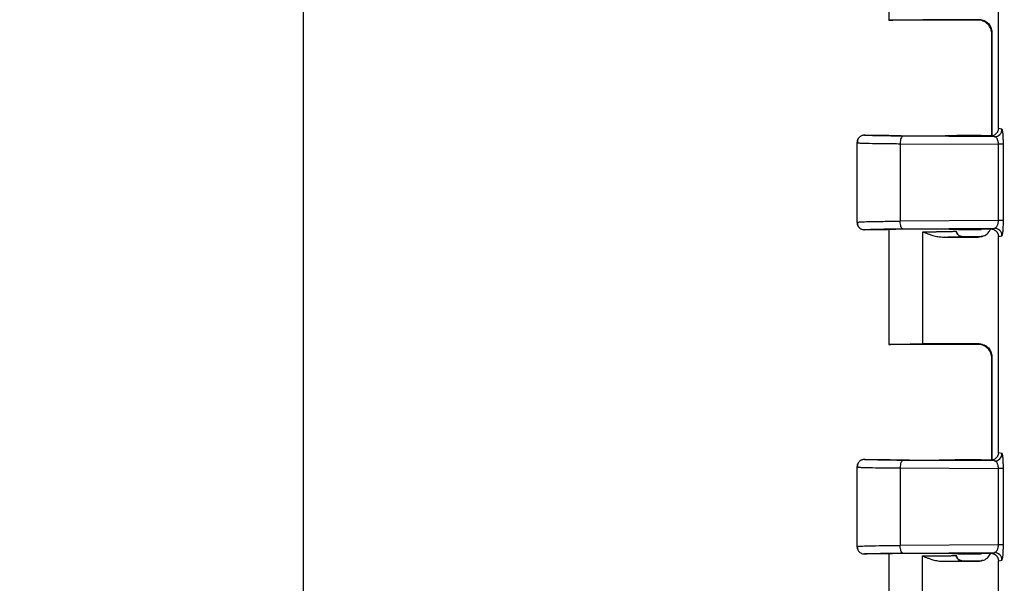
# Model space of a CAD drawing. Header units: inches. Extents: x 1.6 to 69.9, y 1.6 to 53.6.
# Tile 5 of 25: x 10.4 to 15, y 14.8 to 17.4. Entities that reach past the tile are written whole.
import ezdxf

# ---------------------------------------------------------------- set-up
doc = ezdxf.new("R2010")
doc.units = ezdxf.units.IN
doc.header["$LTSCALE"] = 6.5
doc.header["$MEASUREMENT"] = 0
doc.layers.add('DIMENSIONS', color=140, linetype='Continuous', lineweight=25)
doc.styles.add('SLDTEXTSTYLE0', font='TXT', dxfattribs={"width": 0.7})
doc.dimstyles.new('SLDDIMSTYLE0', dxfattribs={"dimtxt": 0.552246, "dimasz": 0.845, "dimexe": 0, "dimexo": 0.0625, "dimgap": 0.138062, "dimtad": 0, "dimtih": 1, "dimtoh": 1, "dimrnd": 1e-09, "dimzin": 12, "dimdsep": 46, "dimtxsty": 'SLDTEXTSTYLE0', "dimsah": 1, "dimcen": 0.09, "dimadec": 0, "dimazin": 3, "dimtfac": 1, "dimtofl": 0, "dimtmove": 0, "dimatfit": 3, "dimfxl": 0, "dimfrac": 2, "dimtolj": 1, "dimtzin": 12, "dimarcsym": 0})

# ---------------------------------------------------------------- blocks, each defined once
blk = doc.blocks.new('_D_6')
at = {"layer": 'DIMENSIONS'}
for p, q in [((16.0345, 30.1317), (7.8709, 30.1317)), ((8.6834, 30.1317), (8.6834, 21.6504)), ((7.6332, 20.6491), (7.4478, 20.6491)), ((7.4478, 20.6491), (7.4478, 19.7714)), ((9.7337, 20.6491), (9.9191, 20.6491)), ((9.9191, 20.6491), (9.9191, 19.7714)), ((7.4478, 19.7714), (7.6332, 19.7714)), ((9.9191, 19.7714), (9.7337, 19.7714)), ((8.6834, 10.1067), (8.6834, 19.6477)), ((16.034, 10.1067), (7.8709, 10.1067))]:
    blk.add_line(p, q, dxfattribs=at)
for points in [[(8.6834, 30.1317), (8.5534, 29.2867), (8.8134, 29.2867)], [(8.6834, 10.1067), (8.8134, 10.9517), (8.5534, 10.9517)]]:
    blk.add_solid(points, dxfattribs=at)
at = {"layer": 'DIMENSIONS', "char_height": 0.54167, "attachment_point": 1, "style": 'SLDTEXTSTYLE0'}
for s, insert in [('20.02', (7.6332, 21.4709)), ('508.6', (7.6332, 20.4696))]:
    blk.add_mtext(s, dxfattribs=dict(at, insert=insert))
blk = doc.blocks.new('_D_11')
at = {"layer": 'DIMENSIONS'}
for p, q in [((14.8871, 29.8217), (10.942, 29.8218)), ((11.7545, 29.8218), (11.7543, 21.6504)), ((10.7041, 20.6491), (10.5186, 20.6491)), ((10.5186, 20.6491), (10.5186, 19.7714)), ((12.8045, 20.6491), (12.99, 20.6491)), ((12.99, 20.6491), (12.99, 19.7714)), ((10.5186, 19.7714), (10.7041, 19.7714)), ((12.99, 19.7714), (12.8045, 19.7714)), ((11.7541, 10.4168), (11.7543, 19.6477)), ((14.8867, 10.4167), (10.9416, 10.4168))]:
    blk.add_line(p, q, dxfattribs=at)
for points in [[(11.7545, 29.8218), (11.6245, 28.9768), (11.8845, 28.9768)], [(11.7541, 10.4168), (11.8841, 11.2618), (11.6241, 11.2618)]]:
    blk.add_solid(points, dxfattribs=at)
at = {"layer": 'DIMENSIONS', "char_height": 0.54167, "attachment_point": 1, "style": 'SLDTEXTSTYLE0'}
for s, insert in [('19.41', (10.7041, 21.471)), ('492.9', (10.7041, 20.4696))]:
    blk.add_mtext(s, dxfattribs=dict(at, insert=insert))
blk = doc.blocks.new('_D_12')
at = {"layer": 'DIMENSIONS'}
for p, q in [((16.0829, 30.5567), (4.8003, 30.557)), ((5.6128, 30.5569), (5.6126, 21.6504)), ((4.5623, 20.6491), (4.3769, 20.6491)), ((4.3769, 20.6491), (4.3769, 19.7714)), ((6.6628, 20.6491), (6.8482, 20.6491)), ((6.8482, 20.6491), (6.8482, 19.7714)), ((4.3769, 19.7714), (4.5623, 19.7714)), ((6.8482, 19.7714), (6.6628, 19.7714)), ((5.6123, 9.6819), (5.6125, 19.6477)), ((16.0824, 9.6817), (4.7998, 9.682))]:
    blk.add_line(p, q, dxfattribs=at)
for points in [[(5.6128, 30.5569), (5.4828, 29.7119), (5.7428, 29.7119)], [(5.6123, 9.6819), (5.7423, 10.5269), (5.4823, 10.5269)]]:
    blk.add_solid(points, dxfattribs=at)
at = {"layer": 'DIMENSIONS', "char_height": 0.54167, "attachment_point": 1, "style": 'SLDTEXTSTYLE0'}
for s, insert in [('20.87', (4.5623, 21.4709)), ('530.2', (4.5623, 20.4696))]:
    blk.add_mtext(s, dxfattribs=dict(at, insert=insert))

msp = doc.modelspace()

# ---------------------------------------------------------------- linework, layer by layer
for p, q in [((14.4616, 17.9011), (14.4616, 17.3689)), ((14.968, 16.8689), (14.9681, 17.8691)), ((14.8897, 17.3692), (14.4616, 17.3692)), ((14.8743, 17.3719), (14.6178, 17.3719)), ((14.8743, 17.3719), (14.8727, 17.3704)), ((14.9032, 17.3661), (14.8897, 17.3692)), ((14.9393, 17.3069), (14.9377, 17.3054)), ((14.9377, 16.8333), (14.9377, 17.3054)), ((14.9392, 16.8347), (14.9393, 17.3069)), ((14.9846, 16.8656), (14.968, 16.8689)), ((14.314, 16.8031), (14.314, 16.4349)), ((14.314, 16.8028), (14.3188, 16.8021)), ((14.349, 16.8378), (14.454, 16.8378)), ((14.9497, 16.8306), (14.5259, 16.8333)), ((14.7815, 16.8377), (14.8867, 16.8377)), ((14.8867, 16.8377), (14.8935, 16.8343)), ((14.9497, 16.8306), (14.9347, 16.834)), ((14.5139, 16.7983), (14.9683, 16.7954)), ((14.5139, 16.7983), (14.5139, 16.4397)), ((14.9683, 16.4425), (14.9683, 16.7954)), ((14.9912, 16.78), (14.9912, 16.7954)), ((14.9912, 16.4579), (14.9912, 16.78)), ((14.9683, 16.4425), (14.5139, 16.4397)), ((14.9912, 16.4425), (14.9683, 16.4425)), ((14.9912, 16.4425), (14.9912, 16.4579)), ((14.314, 16.4353), (14.3213, 16.4359)), ((14.454, 16.4003), (14.349, 16.4003)), ((14.4615, 16.4009), (14.454, 16.4003)), ((14.4615, 16.4011), (14.4615, 15.8689)), ((14.5259, 16.4047), (14.9497, 16.4074)), ((14.7786, 16.3798), (14.7711, 16.3939)), ((14.7814, 16.3765), (14.7725, 16.394)), ((14.8867, 16.4002), (14.7815, 16.4002)), ((14.8935, 16.4037), (14.8867, 16.4002)), ((14.9347, 16.404), (14.9497, 16.4074)), ((14.6178, 16.3665), (14.6178, 16.3911)), ((14.6178, 15.8719), (14.6178, 16.3665)), ((14.7089, 16.3665), (14.7203, 16.3667)), ((14.7089, 16.3665), (14.8742, 16.3665)), ((14.799, 16.3692), (14.8896, 16.3692)), ((14.8742, 16.3665), (14.8727, 16.3681)), ((14.968, 15.3689), (14.968, 16.3691)), ((14.8896, 15.8692), (14.4615, 15.8692)), ((14.8742, 15.8719), (14.6178, 15.8719)), ((14.8742, 15.8719), (14.8727, 15.8704)), ((14.9031, 15.8661), (14.8896, 15.8692)), ((14.9376, 15.3345), (14.9377, 15.8054)), ((14.9392, 15.8069), (14.9377, 15.8054)), ((14.9392, 15.3347), (14.9392, 15.8069)), ((14.9845, 15.3656), (14.968, 15.3689)), ((14.314, 15.3031), (14.314, 14.9349)), ((14.314, 15.3028), (14.3188, 15.3021)), ((14.349, 15.3378), (14.454, 15.3378)), ((14.9496, 15.3306), (14.5258, 15.3333)), ((14.7815, 15.3377), (14.8867, 15.3377)), ((14.8867, 15.3377), (14.8935, 15.3343)), ((14.9496, 15.3306), (14.9347, 15.334)), ((14.5139, 15.2983), (14.9682, 15.2954)), ((14.5139, 15.2983), (14.5139, 14.9397)), ((14.9682, 14.9425), (14.9682, 15.2954)), ((14.9911, 15.28), (14.9911, 15.2954)), ((14.9911, 14.9579), (14.9911, 15.28)), ((14.314, 14.9353), (14.3213, 14.9359)), ((14.9682, 14.9425), (14.5139, 14.9397)), ((14.9911, 14.9425), (14.9682, 14.9425)), ((14.9911, 14.9425), (14.9911, 14.9579)), ((14.454, 14.9003), (14.349, 14.9003)), ((14.4615, 14.9011), (14.4615, 14.3689)), ((14.5258, 14.9047), (14.9496, 14.9074)), ((14.6177, 14.8665), (14.6177, 14.8911)), ((14.7786, 14.8798), (14.7711, 14.8939)), ((14.7814, 14.8765), (14.7725, 14.894)), ((14.8867, 14.9002), (14.7815, 14.9002)), ((14.8935, 14.9037), (14.8867, 14.9002)), ((14.9347, 14.904), (14.9496, 14.9074)), ((14.6177, 14.3719), (14.6177, 14.8665)), ((14.7089, 14.8665), (14.7203, 14.8667)), ((14.7089, 14.8665), (14.8742, 14.8665)), ((14.799, 14.8692), (14.8896, 14.8692)), ((14.8742, 14.8665), (14.8726, 14.8681)), ((14.968, 13.8689), (14.968, 14.8691))]:
    msp.add_line(p, q)
at = {"flags": 128}
for points in [[(14.968, 16.3691), (14.9773, 16.3709), (14.9845, 16.3724)], [(14.968, 14.8691), (14.9772, 14.8709), (14.9845, 14.8724)]]:
    msp.add_lwpolyline(points, dxfattribs=at)
for centre in [(14.9496, 16.8656), (14.9495, 15.3656)]:
    msp.add_arc(centre, 0.035, 270.2057, 0.0013)
for points, knots in [([(14.4616, 17.3692), (14.4616, 17.3693), (14.4617, 17.3694), (14.4624, 17.3695), (14.4634, 17.3696), (14.4647, 17.3698), (14.4663, 17.3699), (14.4682, 17.37), (14.4703, 17.3701), (14.4726, 17.3702), (14.4751, 17.3703), (14.4777, 17.3704), (14.4805, 17.3705), (14.4834, 17.3706), (14.4863, 17.3707), (14.4893, 17.3708), (14.4924, 17.3708), (14.4955, 17.3709), (14.4986, 17.371), (14.5016, 17.371), (14.5047, 17.3711), (14.5105, 17.3712), (14.5194, 17.3713), (14.5322, 17.3715), (14.5457, 17.3716), (14.5597, 17.3717), (14.574, 17.3718), (14.5886, 17.3719), (14.6032, 17.3719), (14.613, 17.3719), (14.6178, 17.3719)], [0, 0, 0, 0, 0.032424, 0.064067, 0.094929, 0.12501, 0.154311, 0.18283, 0.210569, 0.237526, 0.263703, 0.289099, 0.313714, 0.337548, 0.360601, 0.382874, 0.404365, 0.425075, 0.445004, 0.464153, 0.48252, 0.500106, 0.565555, 0.630157, 0.693913, 0.756822, 0.818886, 0.880103, 0.940474, 1, 1, 1, 1]), ([(14.9377, 17.3054), (14.9377, 17.313), (14.9363, 17.3213), (14.93, 17.3372), (14.925, 17.3449), (14.9123, 17.3576), (14.9047, 17.3626), (14.8887, 17.369), (14.8804, 17.3704), (14.8727, 17.3704)], [0, 0, 0, 0, 0.25, 0.25, 0.5, 0.5, 0.75, 0.75, 1, 1, 1, 1]), ([(14.9393, 17.3069), (14.9392, 17.3086), (14.9391, 17.312), (14.9385, 17.3171), (14.9375, 17.3221), (14.9361, 17.327), (14.9344, 17.3318), (14.9322, 17.3365), (14.9297, 17.3409), (14.9269, 17.3452), (14.9237, 17.3492), (14.9203, 17.3529), (14.9165, 17.3564), (14.9125, 17.3596), (14.9083, 17.3624), (14.9038, 17.3649), (14.8992, 17.367), (14.8944, 17.3688), (14.8895, 17.3702), (14.8844, 17.3712), (14.8794, 17.3718), (14.876, 17.3719), (14.8743, 17.3719)], [0, 0, 0, 0, 0.050004, 0.100007, 0.150009, 0.20001, 0.25001, 0.300009, 0.350007, 0.400005, 0.450003, 0.5, 0.549997, 0.599995, 0.649993, 0.699991, 0.74999, 0.79999, 0.849991, 0.899993, 0.949996, 1, 1, 1, 1]), ([(14.9009, 17.368), (14.9055, 17.366), (14.9147, 17.3619), (14.9284, 17.3462), (14.9374, 17.3262), (14.9379, 17.3115), (14.9382, 17.3045)], [0, 0, 0, 0, 0.25833, 0.518414, 0.769087, 1, 1, 1, 1]), ([(14.968, 16.8689), (14.968, 16.8677), (14.9679, 16.8651), (14.9673, 16.8613), (14.9662, 16.8574), (14.9646, 16.8536), (14.9625, 16.8499), (14.9599, 16.8464), (14.9568, 16.8431), (14.9532, 16.8402), (14.9491, 16.8378), (14.9446, 16.8358), (14.9398, 16.8345), (14.9364, 16.8342), (14.9347, 16.834)], [0, 0, 0, 0, 0.0706155, 0.1435195, 0.2187207, 0.2962268, 0.3760452, 0.4581823, 0.5426441, 0.6294361, 0.7185632, 0.8100302, 0.9038411, 1, 1, 1, 1]), ([(14.9875, 16.8573), (14.9872, 16.859), (14.9863, 16.8643), (14.9853, 16.8651), (14.9846, 16.8656)], [0, 0, 0, 0, 0.305675, 1, 1, 1, 1]), ([(14.9912, 16.7954), (14.9911, 16.8019), (14.991, 16.8146), (14.9903, 16.8309), (14.9894, 16.8437), (14.9884, 16.8527), (14.9877, 16.856), (14.9875, 16.8573)], [0, 0, 0, 0, 0.242729, 0.47879, 0.669591, 0.872033, 1, 1, 1, 1]), ([(14.349, 16.8378), (14.3479, 16.8377), (14.3453, 16.8376), (14.3413, 16.837), (14.3369, 16.8357), (14.3323, 16.8336), (14.3276, 16.8306), (14.3232, 16.8266), (14.3193, 16.8216), (14.3164, 16.8158), (14.3144, 16.8094), (14.3142, 16.805), (14.314, 16.8028)], [0, 0, 0, 0, 0.065089, 0.138921, 0.221837, 0.313897, 0.41475, 0.523509, 0.638677, 0.758178, 0.879508, 1, 1, 1, 1]), ([(14.3205, 16.8231), (14.3187, 16.8196), (14.3149, 16.8126), (14.3166, 16.8053), (14.3174, 16.8017)], [0, 0, 0, 0, 0.50114, 1, 1, 1, 1]), ([(14.5259, 16.8333), (14.5001, 16.8335), (14.4758, 16.8337), (14.4323, 16.8343), (14.4132, 16.8347), (14.3818, 16.8355), (14.3695, 16.8359), (14.3531, 16.8368), (14.349, 16.8373), (14.349, 16.8378)], [0, 0, 0, 0, 0.25, 0.25, 0.5, 0.5, 0.75, 0.75, 1, 1, 1, 1]), ([(14.454, 16.8378), (14.4541, 16.8377), (14.4542, 16.8376), (14.4548, 16.8375), (14.4558, 16.8373), (14.4571, 16.8372), (14.4588, 16.8371), (14.4607, 16.837), (14.4629, 16.8368), (14.4653, 16.8367), (14.4679, 16.8366), (14.4707, 16.8365), (14.4736, 16.8364), (14.4766, 16.8363), (14.4796, 16.8362), (14.4828, 16.8361), (14.486, 16.8361), (14.4892, 16.836), (14.4924, 16.8359), (14.4956, 16.8359), (14.4988, 16.8358), (14.5112, 16.8356), (14.5359, 16.8352), (14.576, 16.835), (14.6248, 16.8348), (14.6815, 16.835), (14.7207, 16.8355), (14.7401, 16.8358), (14.7466, 16.836), (14.753, 16.8361), (14.7592, 16.8363), (14.7651, 16.8365), (14.7705, 16.8367), (14.7751, 16.8369), (14.7786, 16.8372), (14.7811, 16.8375), (14.7814, 16.8377), (14.7815, 16.8377)], [0, 0, 0, 0, 0.016331, 0.032261, 0.047792, 0.062922, 0.077653, 0.091983, 0.105913, 0.119444, 0.132574, 0.145304, 0.157634, 0.169564, 0.181093, 0.192223, 0.202953, 0.213282, 0.223211, 0.232741, 0.24187, 0.250599, 0.336916, 0.420208, 0.500474, 0.621593, 0.749455, 0.76731, 0.786765, 0.807821, 0.830477, 0.854732, 0.880587, 0.908041, 0.937095, 0.967748, 1, 1, 1, 1]), ([(14.5259, 16.8333), (14.5228, 16.8332), (14.5197, 16.8294), (14.5153, 16.8164), (14.514, 16.8074), (14.5139, 16.7983)], [0, 0, 0, 0, 0.5, 0.5, 1, 1, 1, 1]), ([(14.9347, 16.834), (14.9335, 16.834), (14.9311, 16.834), (14.9274, 16.834), (14.9236, 16.834), (14.9198, 16.834), (14.9159, 16.8341), (14.9106, 16.8341), (14.9031, 16.8342), (14.8971, 16.8343), (14.8935, 16.8343)], [0, 0, 0, 0, 0.077149, 0.157242, 0.240924, 0.328761, 0.421243, 0.518789, 0.714853, 1, 1, 1, 1]), ([(14.9683, 16.7954), (14.9683, 16.7965), (14.9682, 16.7985), (14.968, 16.8016), (14.9676, 16.8047), (14.967, 16.8077), (14.9663, 16.8107), (14.9652, 16.8148), (14.9631, 16.8197), (14.9604, 16.8241), (14.9575, 16.8273), (14.9549, 16.8291), (14.9523, 16.8303), (14.9506, 16.8305), (14.9497, 16.8306)], [0, 0, 0, 0, 0.047388, 0.095665, 0.145144, 0.196115, 0.248844, 0.303572, 0.430824, 0.576564, 0.682727, 0.806201, 0.887089, 1, 1, 1, 1]), ([(14.3188, 16.8021), (14.3195, 16.802), (14.3218, 16.8016), (14.3415, 16.8007), (14.3809, 16.7997), (14.4421, 16.7988), (14.4904, 16.7985), (14.5139, 16.7983)], [0, 0, 0, 0, 0.071459, 0.248149, 0.516591, 0.763868, 1, 1, 1, 1]), ([(14.9912, 16.7954), (14.9906, 16.7954), (14.9881, 16.7954), (14.98, 16.7954), (14.9745, 16.7954), (14.9683, 16.7954)], [0, 0, 0, 0, 0.5, 0.5, 1, 1, 1, 1]), ([(14.3213, 16.4359), (14.3239, 16.4362), (14.3295, 16.437), (14.37, 16.4381), (14.4304, 16.4391), (14.4868, 16.4395), (14.5139, 16.4397)], [0, 0, 0, 0, 0.200751, 0.436845, 0.729442, 1, 1, 1, 1]), ([(14.5259, 16.4047), (14.5242, 16.4048), (14.5225, 16.4059), (14.5196, 16.4098), (14.5184, 16.4124), (14.5165, 16.418), (14.5156, 16.4215), (14.5143, 16.4298), (14.5139, 16.4347), (14.5139, 16.4397)], [0, 0, 0, 0, 0.25, 0.25, 0.5, 0.5, 0.75, 0.75, 1, 1, 1, 1]), ([(14.9497, 16.4074), (14.9503, 16.4074), (14.9514, 16.4075), (14.9529, 16.408), (14.9543, 16.4086), (14.9555, 16.4093), (14.9574, 16.4107), (14.9599, 16.4132), (14.9628, 16.4178), (14.9652, 16.4232), (14.9668, 16.4288), (14.9677, 16.4339), (14.9682, 16.4382), (14.9682, 16.4411), (14.9683, 16.4425)], [0, 0, 0, 0, 0.069318, 0.131254, 0.185809, 0.232984, 0.272783, 0.421227, 0.54875, 0.678072, 0.794219, 0.864877, 0.933198, 1, 1, 1, 1]), ([(14.9875, 16.3803), (14.9875, 16.3805), (14.988, 16.3824), (14.9888, 16.3888), (14.99, 16.4014), (14.991, 16.4197), (14.9911, 16.4352), (14.9912, 16.4425)], [0, 0, 0, 0, 0.017471, 0.217209, 0.413124, 0.722358, 1, 1, 1, 1]), ([(14.314, 16.4353), (14.3141, 16.4341), (14.3141, 16.4318), (14.3147, 16.4283), (14.3155, 16.425), (14.317, 16.421), (14.3196, 16.4159), (14.3244, 16.4099), (14.3311, 16.4048), (14.3383, 16.4017), (14.3443, 16.4004), (14.3477, 16.4003), (14.349, 16.4003)], [0, 0, 0, 0, 0.064348, 0.127697, 0.189765, 0.250308, 0.361097, 0.500251, 0.668414, 0.814458, 0.927131, 1, 1, 1, 1]), ([(14.3174, 16.4364), (14.3167, 16.4322), (14.3154, 16.4238), (14.3192, 16.4173), (14.3211, 16.4141)], [0, 0, 0, 0, 0.506625, 1, 1, 1, 1]), ([(14.349, 16.4003), (14.349, 16.4007), (14.3531, 16.4012), (14.3695, 16.4021), (14.3818, 16.4026), (14.4132, 16.4033), (14.4323, 16.4037), (14.4758, 16.4043), (14.5001, 16.4045), (14.5259, 16.4047)], [0, 0, 0, 0, 0.25, 0.25, 0.5, 0.5, 0.75, 0.75, 1, 1, 1, 1]), ([(14.7815, 16.4002), (14.7815, 16.4003), (14.7814, 16.4004), (14.7808, 16.4005), (14.7798, 16.4007), (14.7784, 16.4008), (14.7768, 16.4009), (14.7748, 16.4011), (14.7727, 16.4012), (14.7703, 16.4013), (14.7677, 16.4014), (14.7649, 16.4015), (14.762, 16.4016), (14.759, 16.4017), (14.7559, 16.4018), (14.7528, 16.4019), (14.7496, 16.4019), (14.7464, 16.402), (14.7431, 16.4021), (14.7399, 16.4022), (14.7368, 16.4022), (14.7243, 16.4024), (14.6997, 16.4028), (14.6596, 16.403), (14.6108, 16.4032), (14.5541, 16.403), (14.5149, 16.4025), (14.4954, 16.4022), (14.489, 16.402), (14.4826, 16.4019), (14.4764, 16.4017), (14.4704, 16.4015), (14.4651, 16.4013), (14.4605, 16.4011), (14.4569, 16.4008), (14.4545, 16.4005), (14.4542, 16.4004), (14.454, 16.4003)], [0, 0, 0, 0, 0.016331, 0.032261, 0.047792, 0.062922, 0.077653, 0.091983, 0.105913, 0.119444, 0.132574, 0.145304, 0.157634, 0.169564, 0.181093, 0.192223, 0.202953, 0.213282, 0.223211, 0.232741, 0.24187, 0.250599, 0.336916, 0.420208, 0.500474, 0.621593, 0.749455, 0.76731, 0.786765, 0.807821, 0.830477, 0.854732, 0.880587, 0.908041, 0.937095, 0.967748, 1, 1, 1, 1]), ([(14.6178, 16.3911), (14.6204, 16.3911), (14.6256, 16.3911), (14.6334, 16.3911), (14.6412, 16.3911), (14.649, 16.3912), (14.6568, 16.3912), (14.6645, 16.3912), (14.6722, 16.3913), (14.6798, 16.3913), (14.6873, 16.3914), (14.6946, 16.3915), (14.7018, 16.3916), (14.7088, 16.3917), (14.7155, 16.3918), (14.7221, 16.3919), (14.7285, 16.392), (14.7349, 16.3922), (14.7413, 16.3923), (14.7475, 16.3925), (14.7535, 16.3927), (14.7591, 16.3929), (14.764, 16.3931), (14.7682, 16.3934), (14.7714, 16.3936), (14.7736, 16.3939), (14.7739, 16.3941), (14.774, 16.3942)], [0, 0, 0, 0, 0.03161, 0.063464, 0.095562, 0.127905, 0.160492, 0.193324, 0.2264, 0.259721, 0.293286, 0.327096, 0.361151, 0.39545, 0.429994, 0.464782, 0.499815, 0.537943, 0.578714, 0.622127, 0.668183, 0.716882, 0.768222, 0.822204, 0.878828, 0.938093, 1, 1, 1, 1]), ([(14.799, 16.3692), (14.798, 16.3693), (14.7958, 16.3693), (14.7926, 16.37), (14.7898, 16.3709), (14.7872, 16.3721), (14.7844, 16.3738), (14.7811, 16.3765), (14.778, 16.3804), (14.776, 16.3843), (14.7749, 16.3875), (14.7743, 16.3901), (14.7741, 16.3923), (14.774, 16.3936), (14.774, 16.3942)], [0, 0, 0, 0, 0.079642, 0.16285, 0.249132, 0.308812, 0.374226, 0.499775, 0.635776, 0.748749, 0.830733, 0.899414, 0.955531, 1, 1, 1, 1]), ([(14.8742, 16.3665), (14.8827, 16.3675), (14.8996, 16.3695), (14.921, 16.3836), (14.9289, 16.3975), (14.9325, 16.404)], [0, 0, 0, 0, 0.34775, 0.695473, 1, 1, 1, 1]), ([(14.8935, 16.4037), (14.897, 16.4037), (14.903, 16.4038), (14.9111, 16.4039), (14.9178, 16.4039), (14.9235, 16.404), (14.9292, 16.404), (14.9329, 16.404), (14.9347, 16.404)], [0, 0, 0, 0, 0.27824, 0.483483, 0.626301, 0.758858, 0.882766, 1, 1, 1, 1]), ([(14.9347, 16.404), (14.936, 16.4039), (14.9385, 16.4037), (14.9422, 16.4028), (14.9457, 16.4017), (14.949, 16.4002), (14.9521, 16.3984), (14.955, 16.3964), (14.9575, 16.3941), (14.9598, 16.3916), (14.9618, 16.389), (14.9635, 16.3863), (14.965, 16.3834), (14.9661, 16.3806), (14.967, 16.3777), (14.9676, 16.3748), (14.968, 16.3719), (14.968, 16.37), (14.968, 16.3691)], [0, 0, 0, 0, 0.0720731, 0.1428601, 0.2123626, 0.2805826, 0.3475218, 0.4131822, 0.4775661, 0.5406756, 0.6025131, 0.6630813, 0.7223828, 0.7804206, 0.8371978, 0.8927176, 0.9469838, 1, 1, 1, 1]), ([(14.9845, 16.3724), (14.9845, 16.3815), (14.9808, 16.3906), (14.9679, 16.4036), (14.9588, 16.4073), (14.9497, 16.4074)], [0, 0, 0, 0, 0.5, 0.5, 1, 1, 1, 1]), ([(14.6178, 16.3911), (14.6259, 16.3879), (14.6385, 16.3828), (14.6545, 16.3771), (14.6662, 16.3735), (14.6768, 16.3706), (14.688, 16.3683), (14.6985, 16.3668), (14.7056, 16.3666), (14.7089, 16.3665)], [0, 0, 0, 0, 0.275511, 0.430983, 0.53533, 0.664339, 0.776678, 0.895248, 1, 1, 1, 1]), ([(14.7341, 16.3669), (14.7382, 16.3669), (14.7549, 16.3671), (14.7755, 16.3677), (14.7953, 16.3684), (14.7978, 16.3689), (14.799, 16.3692)], [0, 0, 0, 0, 0.097267, 0.3971, 0.697132, 1, 1, 1, 1]), ([(14.9845, 16.3724), (14.9851, 16.3728), (14.9861, 16.3736), (14.9871, 16.3782), (14.9875, 16.3803)], [0, 0, 0, 0, 0.522027, 1, 1, 1, 1]), ([(14.4615, 15.8692), (14.4616, 15.8693), (14.4617, 15.8694), (14.4624, 15.8695), (14.4634, 15.8696), (14.4647, 15.8698), (14.4663, 15.8699), (14.4681, 15.87), (14.4702, 15.8701), (14.4725, 15.8702), (14.475, 15.8703), (14.4777, 15.8704), (14.4804, 15.8705), (14.4833, 15.8706), (14.4863, 15.8707), (14.4893, 15.8708), (14.4924, 15.8708), (14.4954, 15.8709), (14.4985, 15.871), (14.5016, 15.871), (14.5047, 15.8711), (14.5104, 15.8712), (14.5194, 15.8713), (14.5322, 15.8715), (14.5457, 15.8716), (14.5596, 15.8717), (14.574, 15.8718), (14.5885, 15.8719), (14.6032, 15.8719), (14.6129, 15.8719), (14.6178, 15.8719)], [0, 0, 0, 0, 0.0324238, 0.0640668, 0.0949289, 0.1250102, 0.1543106, 0.1828301, 0.2105688, 0.2375265, 0.2637033, 0.2890992, 0.3137142, 0.3375483, 0.3606014, 0.3828736, 0.4043648, 0.425075, 0.4450043, 0.4641527, 0.48252, 0.5001064, 0.565555, 0.6301571, 0.6939128, 0.7568223, 0.8188856, 0.8801029, 0.9404744, 1, 1, 1, 1]), ([(14.9377, 15.8054), (14.9377, 15.813), (14.9363, 15.8213), (14.9299, 15.8372), (14.925, 15.8449), (14.9123, 15.8576), (14.9046, 15.8626), (14.8886, 15.869), (14.8803, 15.8704), (14.8727, 15.8704)], [0, 0, 0, 0, 0.25, 0.25, 0.5, 0.5, 0.75, 0.75, 1, 1, 1, 1]), ([(14.9392, 15.8069), (14.9392, 15.8086), (14.9391, 15.812), (14.9385, 15.8171), (14.9375, 15.8221), (14.9361, 15.827), (14.9343, 15.8318), (14.9322, 15.8365), (14.9297, 15.8409), (14.9269, 15.8452), (14.9237, 15.8492), (14.9202, 15.8529), (14.9165, 15.8564), (14.9125, 15.8596), (14.9082, 15.8624), (14.9038, 15.8649), (14.8991, 15.867), (14.8943, 15.8688), (14.8894, 15.8702), (14.8844, 15.8712), (14.8793, 15.8718), (14.8759, 15.8719), (14.8742, 15.8719)], [0, 0, 0, 0, 0.050004, 0.100007, 0.150009, 0.20001, 0.25001, 0.300009, 0.350007, 0.400005, 0.450003, 0.5, 0.549997, 0.599995, 0.649993, 0.699991, 0.74999, 0.79999, 0.849991, 0.899993, 0.949996, 1, 1, 1, 1]), ([(14.9009, 15.868), (14.9055, 15.866), (14.9147, 15.8619), (14.9283, 15.8462), (14.9374, 15.8262), (14.9379, 15.8115), (14.9381, 15.8045)], [0, 0, 0, 0, 0.25833, 0.518414, 0.769087, 1, 1, 1, 1]), ([(14.968, 15.3689), (14.968, 15.3677), (14.9679, 15.3651), (14.9672, 15.3613), (14.9661, 15.3574), (14.9646, 15.3536), (14.9625, 15.3499), (14.9599, 15.3464), (14.9567, 15.3431), (14.9531, 15.3402), (14.9491, 15.3378), (14.9446, 15.3358), (14.9397, 15.3345), (14.9364, 15.3342), (14.9347, 15.334)], [0, 0, 0, 0, 0.070616, 0.14352, 0.218721, 0.296227, 0.376046, 0.458183, 0.542645, 0.629436, 0.718564, 0.81003, 0.903841, 1, 1, 1, 1]), ([(14.9874, 15.3573), (14.9872, 15.359), (14.9863, 15.3643), (14.9852, 15.3651), (14.9845, 15.3656)], [0, 0, 0, 0, 0.305675, 1, 1, 1, 1]), ([(14.9911, 15.2954), (14.9911, 15.3019), (14.991, 15.3146), (14.9903, 15.3309), (14.9894, 15.3437), (14.9884, 15.3527), (14.9877, 15.356), (14.9874, 15.3573)], [0, 0, 0, 0, 0.242729, 0.47879, 0.669591, 0.872033, 1, 1, 1, 1]), ([(14.349, 15.3378), (14.3478, 15.3377), (14.3453, 15.3376), (14.3413, 15.337), (14.3369, 15.3357), (14.3322, 15.3336), (14.3276, 15.3306), (14.3232, 15.3266), (14.3193, 15.3216), (14.3163, 15.3158), (14.3144, 15.3094), (14.3141, 15.305), (14.314, 15.3028)], [0, 0, 0, 0, 0.065089, 0.138921, 0.221837, 0.313897, 0.41475, 0.523509, 0.638677, 0.758178, 0.879508, 1, 1, 1, 1]), ([(14.3205, 15.3231), (14.3186, 15.3196), (14.3149, 15.3126), (14.3165, 15.3053), (14.3173, 15.3017)], [0, 0, 0, 0, 0.50114, 1, 1, 1, 1]), ([(14.3188, 15.3021), (14.3195, 15.302), (14.3217, 15.3016), (14.3415, 15.3007), (14.3809, 15.2997), (14.4421, 15.2988), (14.4903, 15.2985), (14.5139, 15.2983)], [0, 0, 0, 0, 0.071459, 0.248149, 0.516591, 0.763868, 1, 1, 1, 1]), ([(14.5258, 15.3333), (14.5001, 15.3335), (14.4758, 15.3337), (14.4323, 15.3343), (14.4131, 15.3347), (14.3817, 15.3355), (14.3695, 15.3359), (14.3531, 15.3368), (14.349, 15.3373), (14.349, 15.3378)], [0, 0, 0, 0, 0.25, 0.25, 0.5, 0.5, 0.75, 0.75, 1, 1, 1, 1]), ([(14.454, 15.3378), (14.454, 15.3377), (14.4541, 15.3376), (14.4548, 15.3375), (14.4558, 15.3373), (14.4571, 15.3372), (14.4588, 15.3371), (14.4607, 15.337), (14.4629, 15.3368), (14.4653, 15.3367), (14.4679, 15.3366), (14.4706, 15.3365), (14.4735, 15.3364), (14.4765, 15.3363), (14.4796, 15.3362), (14.4828, 15.3361), (14.486, 15.3361), (14.4892, 15.336), (14.4924, 15.3359), (14.4956, 15.3359), (14.4988, 15.3358), (14.5112, 15.3356), (14.5358, 15.3352), (14.5759, 15.335), (14.6247, 15.3348), (14.6814, 15.335), (14.7207, 15.3355), (14.7401, 15.3358), (14.7465, 15.336), (14.7529, 15.3361), (14.7592, 15.3363), (14.7651, 15.3365), (14.7704, 15.3367), (14.775, 15.3369), (14.7786, 15.3372), (14.781, 15.3375), (14.7813, 15.3377), (14.7815, 15.3377)], [0, 0, 0, 0, 0.016331, 0.032261, 0.047792, 0.062922, 0.077653, 0.091983, 0.105913, 0.119444, 0.132574, 0.145304, 0.157634, 0.169564, 0.181093, 0.192223, 0.202953, 0.213282, 0.223211, 0.232741, 0.24187, 0.250599, 0.336916, 0.420208, 0.500474, 0.621593, 0.749455, 0.76731, 0.786765, 0.807821, 0.830477, 0.854732, 0.880587, 0.908041, 0.937095, 0.967748, 1, 1, 1, 1]), ([(14.5258, 15.3333), (14.5227, 15.3332), (14.5197, 15.3294), (14.5152, 15.3164), (14.5139, 15.3074), (14.5139, 15.2983)], [0, 0, 0, 0, 0.5, 0.5, 1, 1, 1, 1]), ([(14.9347, 15.334), (14.9335, 15.334), (14.9311, 15.334), (14.9274, 15.334), (14.9236, 15.334), (14.9198, 15.334), (14.9158, 15.3341), (14.9105, 15.3341), (14.903, 15.3342), (14.897, 15.3343), (14.8935, 15.3343)], [0, 0, 0, 0, 0.077135, 0.157219, 0.240895, 0.328729, 0.421211, 0.518761, 0.714794, 1, 1, 1, 1]), ([(14.9682, 15.2954), (14.9682, 15.2965), (14.9682, 15.2985), (14.9679, 15.3016), (14.9675, 15.3047), (14.967, 15.3077), (14.9663, 15.3107), (14.9651, 15.3148), (14.9631, 15.3197), (14.9604, 15.3241), (14.9574, 15.3273), (14.9549, 15.3291), (14.9522, 15.3303), (14.9506, 15.3305), (14.9496, 15.3306)], [0, 0, 0, 0, 0.047388, 0.095665, 0.145144, 0.196115, 0.248844, 0.303572, 0.430824, 0.576564, 0.682727, 0.806201, 0.887089, 1, 1, 1, 1]), ([(14.9911, 15.2954), (14.9906, 15.2954), (14.9881, 15.2954), (14.98, 15.2954), (14.9745, 15.2954), (14.9682, 15.2954)], [0, 0, 0, 0, 0.5, 0.5, 1, 1, 1, 1]), ([(14.3173, 14.9364), (14.3167, 14.9322), (14.3153, 14.9238), (14.3192, 14.9173), (14.3211, 14.9141)], [0, 0, 0, 0, 0.506625, 1, 1, 1, 1]), ([(14.3213, 14.9359), (14.3239, 14.9362), (14.3294, 14.937), (14.3699, 14.9381), (14.4303, 14.9391), (14.4868, 14.9395), (14.5139, 14.9397)], [0, 0, 0, 0, 0.200751, 0.436845, 0.729442, 1, 1, 1, 1]), ([(14.5258, 14.9047), (14.5241, 14.9048), (14.5225, 14.9059), (14.5196, 14.9098), (14.5184, 14.9124), (14.5165, 14.918), (14.5156, 14.9215), (14.5143, 14.9298), (14.5139, 14.9347), (14.5139, 14.9397)], [0, 0, 0, 0, 0.25, 0.25, 0.5, 0.5, 0.75, 0.75, 1, 1, 1, 1]), ([(14.9496, 14.9074), (14.9503, 14.9074), (14.9515, 14.9075), (14.9531, 14.9081), (14.9547, 14.9088), (14.956, 14.9097), (14.9572, 14.9106), (14.9591, 14.9124), (14.9615, 14.9155), (14.9641, 14.9206), (14.966, 14.9259), (14.9672, 14.9313), (14.968, 14.9369), (14.9682, 14.9407), (14.9682, 14.9425)], [0, 0, 0, 0, 0.074256, 0.14192, 0.202994, 0.257481, 0.305386, 0.346716, 0.496202, 0.625989, 0.728282, 0.823728, 0.913741, 1, 1, 1, 1]), ([(14.9875, 14.8803), (14.9875, 14.8805), (14.988, 14.8824), (14.9888, 14.8888), (14.99, 14.9014), (14.9909, 14.9197), (14.9911, 14.9352), (14.9911, 14.9425)], [0, 0, 0, 0, 0.017471, 0.217209, 0.413124, 0.722358, 1, 1, 1, 1]), ([(14.314, 14.9353), (14.314, 14.9341), (14.3141, 14.9318), (14.3146, 14.9283), (14.3155, 14.925), (14.3169, 14.921), (14.3196, 14.9159), (14.3244, 14.9099), (14.3311, 14.9048), (14.3383, 14.9017), (14.3443, 14.9004), (14.3477, 14.9003), (14.349, 14.9003)], [0, 0, 0, 0, 0.064348, 0.127697, 0.189765, 0.250308, 0.361097, 0.500251, 0.668414, 0.814458, 0.927131, 1, 1, 1, 1]), ([(14.349, 14.9003), (14.3489, 14.9007), (14.3531, 14.9012), (14.3695, 14.9021), (14.3817, 14.9026), (14.4131, 14.9033), (14.4323, 14.9037), (14.4758, 14.9043), (14.5001, 14.9045), (14.5258, 14.9047)], [0, 0, 0, 0, 0.25, 0.25, 0.5, 0.5, 0.75, 0.75, 1, 1, 1, 1]), ([(14.7815, 14.9002), (14.7815, 14.9003), (14.7814, 14.9004), (14.7807, 14.9005), (14.7797, 14.9007), (14.7784, 14.9008), (14.7767, 14.9009), (14.7748, 14.9011), (14.7726, 14.9012), (14.7702, 14.9013), (14.7676, 14.9014), (14.7649, 14.9015), (14.762, 14.9016), (14.759, 14.9017), (14.7559, 14.9018), (14.7527, 14.9019), (14.7495, 14.9019), (14.7463, 14.902), (14.7431, 14.9021), (14.7399, 14.9022), (14.7367, 14.9022), (14.7243, 14.9024), (14.6997, 14.9028), (14.6596, 14.903), (14.6108, 14.9032), (14.5541, 14.903), (14.5148, 14.9025), (14.4954, 14.9022), (14.489, 14.902), (14.4826, 14.9019), (14.4763, 14.9017), (14.4704, 14.9015), (14.4651, 14.9013), (14.4605, 14.9011), (14.4569, 14.9008), (14.4545, 14.9005), (14.4542, 14.9004), (14.454, 14.9003)], [0, 0, 0, 0, 0.016331, 0.032261, 0.047792, 0.062922, 0.077653, 0.091983, 0.105913, 0.119444, 0.132574, 0.145304, 0.157634, 0.169564, 0.181093, 0.192223, 0.202953, 0.213282, 0.223211, 0.232741, 0.24187, 0.250599, 0.336916, 0.420208, 0.500474, 0.621593, 0.749455, 0.76731, 0.786765, 0.807821, 0.830477, 0.854732, 0.880587, 0.908041, 0.937095, 0.967748, 1, 1, 1, 1]), ([(14.6177, 14.8911), (14.6203, 14.8911), (14.6255, 14.8911), (14.6333, 14.8911), (14.6411, 14.8911), (14.649, 14.8912), (14.6568, 14.8912), (14.6645, 14.8912), (14.6722, 14.8913), (14.6798, 14.8913), (14.6873, 14.8914), (14.6946, 14.8915), (14.7018, 14.8916), (14.7087, 14.8917), (14.7155, 14.8918), (14.722, 14.8919), (14.7284, 14.892), (14.7348, 14.8922), (14.7412, 14.8923), (14.7475, 14.8925), (14.7535, 14.8927), (14.759, 14.8929), (14.764, 14.8931), (14.7682, 14.8934), (14.7714, 14.8936), (14.7736, 14.8939), (14.7739, 14.8941), (14.774, 14.8942)], [0, 0, 0, 0, 0.03161, 0.063464, 0.095562, 0.127905, 0.160492, 0.193324, 0.2264, 0.259721, 0.293286, 0.327096, 0.361151, 0.39545, 0.429994, 0.464782, 0.499815, 0.537943, 0.578714, 0.622127, 0.668183, 0.716882, 0.768222, 0.822204, 0.878828, 0.938093, 1, 1, 1, 1]), ([(14.6177, 14.8911), (14.6258, 14.8879), (14.6385, 14.8828), (14.6545, 14.8771), (14.6662, 14.8735), (14.6768, 14.8706), (14.6879, 14.8683), (14.6985, 14.8668), (14.7055, 14.8666), (14.7089, 14.8665)], [0, 0, 0, 0, 0.2755111, 0.4309832, 0.5353303, 0.6643387, 0.7766775, 0.8952476, 1, 1, 1, 1]), ([(14.799, 14.8692), (14.7979, 14.8693), (14.7958, 14.8693), (14.7926, 14.87), (14.7897, 14.8709), (14.7872, 14.8721), (14.7844, 14.8738), (14.7811, 14.8765), (14.7779, 14.8804), (14.7759, 14.8843), (14.7749, 14.8875), (14.7743, 14.8901), (14.774, 14.8923), (14.774, 14.8936), (14.774, 14.8942)], [0, 0, 0, 0, 0.079642, 0.16285, 0.249132, 0.308812, 0.374226, 0.499775, 0.635776, 0.748749, 0.830733, 0.899414, 0.955531, 1, 1, 1, 1]), ([(14.8742, 14.8665), (14.8827, 14.8675), (14.8996, 14.8695), (14.921, 14.8836), (14.9288, 14.8975), (14.9325, 14.904)], [0, 0, 0, 0, 0.34775, 0.695473, 1, 1, 1, 1]), ([(14.8935, 14.9037), (14.8969, 14.9037), (14.903, 14.9038), (14.9111, 14.9039), (14.9177, 14.9039), (14.9235, 14.904), (14.9291, 14.904), (14.9329, 14.904), (14.9347, 14.904)], [0, 0, 0, 0, 0.27824, 0.483484, 0.626301, 0.758858, 0.882766, 1, 1, 1, 1]), ([(14.9347, 14.904), (14.9359, 14.9039), (14.9385, 14.9037), (14.9422, 14.9028), (14.9457, 14.9017), (14.949, 14.9002), (14.9521, 14.8984), (14.9549, 14.8964), (14.9575, 14.8941), (14.9598, 14.8916), (14.9618, 14.889), (14.9635, 14.8863), (14.9649, 14.8834), (14.9661, 14.8806), (14.967, 14.8777), (14.9676, 14.8748), (14.9679, 14.8719), (14.968, 14.87), (14.968, 14.8691)], [0, 0, 0, 0, 0.072073, 0.14286, 0.212363, 0.280583, 0.347522, 0.413182, 0.477566, 0.540676, 0.602513, 0.663081, 0.722383, 0.780421, 0.837198, 0.892718, 0.946984, 1, 1, 1, 1]), ([(14.9845, 14.8724), (14.9845, 14.8815), (14.9807, 14.8906), (14.9678, 14.9036), (14.9588, 14.9073), (14.9496, 14.9074)], [0, 0, 0, 0, 0.5, 0.5, 1, 1, 1, 1]), ([(14.7341, 14.8669), (14.7382, 14.8669), (14.7549, 14.8671), (14.7755, 14.8677), (14.7952, 14.8684), (14.7977, 14.8689), (14.799, 14.8692)], [0, 0, 0, 0, 0.097267, 0.3971, 0.697132, 1, 1, 1, 1]), ([(14.9845, 14.8724), (14.985, 14.8728), (14.9861, 14.8736), (14.987, 14.8782), (14.9875, 14.8803)], [0, 0, 0, 0, 0.522027, 1, 1, 1, 1])]:
    msp.add_open_spline(points, degree=3, knots=knots)
for points in [[(14.8727, 16.3681), (14.8804, 16.3681), (14.8886, 16.3695), (14.8966, 16.3727)], [(14.8726, 14.8681), (14.8803, 14.8681), (14.8886, 14.8695), (14.8966, 14.8727)]]:
    msp.add_open_spline(points, degree=3)

# ---------------------------------------------------------------- dimensions: what is measured, and where the dimension line sits
at = {"layer": 'DIMENSIONS'}
for base, p1, p2, angle, picture, middle in [((5.612307, 9.681941), (16.40792, 30.556684), (16.407425, 9.681685), 89.998641, '_D_12', (5.612567, 20.649071)), ((8.68343, 30.13167), (16.35898, 10.10669), (16.35946, 30.13167), 90, '_D_6', (8.68343, 20.64907)), ((11.7540565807, 10.4167950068), (15.2121485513, 29.8217129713), (15.2116881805, 10.4167129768), 89.9986406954, '_D_11', (11.7542993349, 20.6490768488))]:
    dim = msp.add_linear_dim(base=base, p1=p1, p2=p2, angle=angle, dimstyle='SLDDIMSTYLE0', dxfattribs=at)
    dim.commit()
    dim.dimension.update_dxf_attribs({"geometry": picture, "text_midpoint": middle, "dimtype": 160})

doc.saveas('drawing.dxf')
